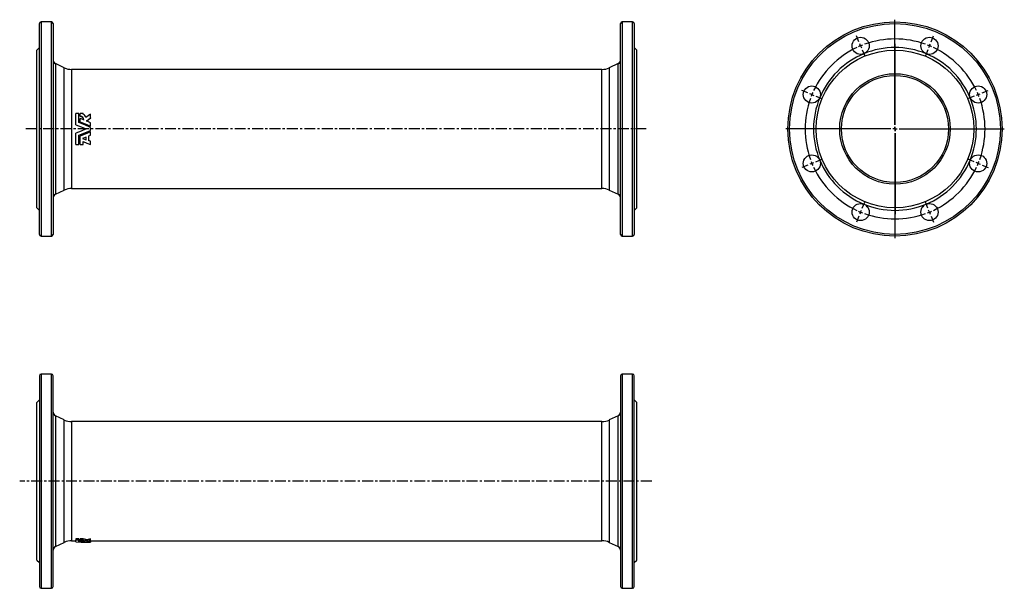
# Model space of a CAD drawing. Extents: x 21 to 1170, y 90 to 754.
import ezdxf

# ---------------------------------------------------------------- set-up
doc = ezdxf.new("R2010")
doc.units = 0
doc.linetypes.add('CENTERX2', pattern=[20.32, 12.7, -2.54, 2.54, -2.54])
doc.layers.get('0').update_dxf_attribs({"linetype": 'CONTINUOUS'})
doc.layers.add('FORMAT', color=7, linetype='CONTINUOUS')

# ---------------------------------------------------------------- blocks, each defined once
blk = doc.blocks.new('SW_CENTERMARKSYMBOL_0')
at = {"layer": 'FORMAT', "color": 0}
for p, q in [((0, 5), (0, 127.5)), ((-5, 0), (-127.5, 0)), ((0, 0), (-2.5, 0)), ((0, 0), (0, 2.5)), ((0, 0), (0, -2.5)), ((0, 0), (2.5, 0)), ((5, 0), (127.5, 0)), ((0, -5), (0, -127.5))]:
    blk.add_line(p, q, dxfattribs=at)
blk = doc.blocks.new('SW_CENTERMARKSYMBOL_1')
at = {"layer": 'FORMAT', "color": 0}
for p, q in [((-1.9, 4.6), (-4.8, 11.5)), ((82.3, 4.6), (85.1, 11.5)), ((0, 0), (-1, 2.3)), ((0, 0), (1, -2.3)), ((40.2, -92), (40.2, 2.5)), ((80.4, 0), (79.4, -2.3)), ((80.4, 0), (81.3, 2.3)), ((1.9, -4.6), (4.8, -11.5)), ((78.5, -4.6), (75.6, -11.5)), ((-61.4, -54.9), (-68.4, -52)), ((-56.8, -56.8), (-59.1, -55.9)), ((-56.8, -56.8), (-54.5, -57.8)), ((137.2, -56.8), (134.9, -57.8)), ((137.2, -56.8), (139.5, -55.9)), ((141.8, -54.9), (148.7, -52)), ((-52.2, -58.7), (-45.3, -61.6)), ((132.6, -58.7), (125.6, -61.6)), ((35.2, -97), (-59.3, -97)), ((40.2, -97), (37.7, -97)), ((40.2, -97), (40.2, -94.5)), ((40.2, -97), (40.2, -99.5)), ((40.2, -97), (42.7, -97)), ((40.2, -102), (40.2, -196.5)), ((45.2, -97), (139.7, -97)), ((-56.8, -137.2), (-59.1, -138.1)), ((-56.8, -137.2), (-54.5, -136.2)), ((-52.2, -135.3), (-45.3, -132.4)), ((132.6, -135.3), (125.6, -132.4)), ((137.2, -137.2), (134.9, -136.2)), ((137.2, -137.2), (139.5, -138.1)), ((-61.4, -139.1), (-68.4, -142)), ((141.8, -139.1), (148.7, -142)), ((1.9, -189.4), (4.8, -182.5)), ((78.5, -189.4), (75.6, -182.5)), ((0, -194), (-1, -196.3)), ((0, -194), (1, -191.7)), ((80.4, -194), (79.4, -191.7)), ((80.4, -194), (81.3, -196.3)), ((-1.9, -198.6), (-4.8, -205.6)), ((82.3, -198.6), (85.1, -205.6))]:
    blk.add_line(p, q, dxfattribs=at)
for start, end in [(111.1358, 112.5), (70.2284, 109.7716), (67.5, 68.8642), (115.2284, 154.7716), (112.5, 113.8642), (66.1358, 67.5), (25.2284, 64.7716), (157.5, 158.8642), (156.1358, 157.5), (22.5, 23.8642), (21.1358, 22.5), (160.2284, 199.7716), (340.2284, 19.7716), (201.1358, 202.5), (202.5, 203.8642), (336.1358, 337.5), (337.5, 338.8642), (205.2284, 244.7716), (295.2284, 334.7716), (246.1358, 247.5), (247.5, 248.8642), (291.1358, 292.5), (292.5, 293.8642), (250.2284, 289.7716)]:
    blk.add_arc((40.2, -97), 105, start, end, dxfattribs=at)

msp = doc.modelspace()

# ---------------------------------------------------------------- linework, layer by layer
at = {"color": 7, "linetype": 'CONTINUOUS'}
for p, q in [((43.9, 503), (43.9, 749)), ((57.9, 751), (45.9, 751)), ((59.9, 749), (59.9, 626)), ((721.9, 503), (721.9, 749)), ((735.9, 751), (723.9, 751)), ((737.9, 749), (737.9, 626)), ((43.9, 721), (40.9, 718)), ((40.9, 626), (40.9, 718)), ((740.9, 718), (737.9, 721)), ((740.9, 626), (740.9, 718)), ((73, 697.4), (62.8, 702.2)), ((719, 702.2), (708.8, 697.4)), ((700.3, 695.5), (81.5, 695.5)), ((86.5, 631), (86.5, 644.2)), ((90.1, 644.2), (86.5, 644.2)), ((90.1, 633.5), (90.1, 644.2)), ((94.9, 644.2), (91.4, 644.2)), ((91.4, 640.8), (91.4, 644.2)), ((94.9, 643.2), (94.9, 644.2)), ((103.6, 638.9), (103.6, 643.4)), ((91.4, 640.8), (91.4, 640.5)), ((91.4, 634.4), (91.4, 638.3)), ((95.9, 636.5), (91.4, 638.3)), ((91.4, 634.4), (91.4, 634.2)), ((103.6, 633.3), (98.8, 635.3)), ((103.6, 638.9), (103.6, 638.6)), ((103.6, 629.4), (103.6, 633.3)), ((40.9, 534), (40.9, 626)), ((59.9, 626), (59.9, 503)), ((86.5, 630.9), (86.5, 631)), ((86.5, 621.1), (86.5, 621)), ((86.5, 607.8), (86.5, 621)), ((103.6, 629.4), (103.6, 629.3)), ((103.6, 624.2), (103.6, 627.9)), ((103.6, 622.7), (103.6, 622.7)), ((103.6, 618.8), (103.6, 622.7)), ((737.9, 626), (737.9, 503)), ((740.9, 534), (740.9, 626)), ((90.1, 607.8), (90.1, 618.6)), ((91.4, 617.8), (91.4, 617.6)), ((91.4, 607.8), (91.4, 617.6)), ((98.5, 616.6), (94.2, 614.9)), ((94.2, 614.9), (98.5, 613.2)), ((94.5, 615), (98.5, 613.5)), ((94.9, 607.8), (94.9, 611.2)), ((98.5, 613.2), (98.5, 616.6)), ((101.8, 618), (103.6, 618.8)), ((101.8, 612.3), (101.8, 618)), ((103.6, 611.9), (101.8, 612.6)), ((103.6, 611.6), (101.8, 612.3)), ((103.6, 611.9), (103.6, 611.6)), ((103.6, 607.8), (103.6, 611.6)), ((86.5, 607.8), (90.1, 607.8)), ((91.4, 607.8), (94.9, 607.8)), ((62.8, 549.9), (73, 554.6)), ((81.5, 556.5), (700.3, 556.5)), ((708.8, 554.6), (719, 549.9)), ((40.9, 534), (43.9, 531)), ((737.9, 531), (740.9, 534)), ((45.9, 501), (57.9, 501)), ((723.9, 501), (735.9, 501)), ((43.9, 338), (43.9, 92)), ((57.9, 340), (45.9, 340)), ((59.9, 92), (59.9, 338)), ((721.9, 338), (721.9, 92)), ((735.9, 340), (723.9, 340)), ((737.9, 92), (737.9, 338)), ((43.9, 310), (40.9, 307)), ((40.9, 123), (40.9, 307)), ((740.9, 307), (737.9, 310)), ((740.9, 123), (740.9, 307)), ((73, 286.4), (62.8, 291.1)), ((719, 291.1), (708.8, 286.4)), ((700.3, 284.5), (81.5, 284.5)), ((62.8, 138.8), (73, 143.6)), ((81.5, 145.5), (86.5, 145.5)), ((90.1, 147.8), (86.5, 147.8)), ((86.5, 147.8), (86.5, 146.3)), ((90.1, 146.3), (86.5, 146.3)), ((86.5, 144.2), (86.5, 146.3)), ((90.1, 147.8), (90.1, 146.3)), ((90.1, 144.4), (90.1, 146.3)), ((91.4, 145.8), (90.1, 145.9)), ((94.9, 147.8), (91.4, 147.8)), ((91.4, 146.3), (91.4, 147.8)), ((94.9, 146.3), (91.4, 146.3)), ((91.4, 145.5), (91.4, 146.3)), ((91.4, 145.1), (91.4, 145.5)), ((91.4, 144.5), (91.4, 145.1)), ((95.9, 144.8), (91.4, 145.1)), ((94.9, 146.3), (94.9, 147.8)), ((94.9, 146.1), (94.9, 146.3)), ((98.2, 145.2), (98.2, 146.7)), ((98.5, 144), (103.6, 144)), ((103.6, 144.4), (98.8, 144.6)), ((103.6, 146.1), (103.6, 147.6)), ((103.6, 145.2), (103.6, 146.1)), ((103.6, 145.5), (700.3, 145.5)), ((103.6, 144.4), (103.6, 145.2)), ((103.6, 144.1), (103.6, 144.4)), ((103.6, 144.1), (103.6, 144)), ((103.6, 144), (103.6, 144)), ((708.8, 143.6), (719, 138.8)), ((40.9, 123), (43.9, 120)), ((737.9, 120), (740.9, 123)), ((45.9, 90), (57.9, 90)), ((723.9, 90), (735.9, 90))]:
    msp.add_line(p, q, dxfattribs=at)
at = {"color": 8, "linetype": 'CONTINUOUS'}
for p, q in [((45.9, 751), (45.9, 501)), ((57.9, 626), (57.9, 751)), ((723.9, 751), (723.9, 501)), ((735.9, 626), (735.9, 751)), ((62.8, 702.2), (62.8, 626)), ((719, 549.9), (719, 702.2)), ((73, 626), (73, 697.4)), ((81.5, 695.5), (81.5, 626)), ((700.3, 626), (700.3, 695.5)), ((708.8, 697.4), (708.8, 554.6)), ((57.9, 501), (57.9, 626)), ((62.8, 626), (62.8, 549.9)), ((73, 554.6), (73, 626)), ((81.5, 626), (81.5, 556.5)), ((700.3, 556.5), (700.3, 626)), ((735.9, 501), (735.9, 626)), ((45.9, 340), (45.9, 90)), ((57.9, 90), (57.9, 340)), ((723.9, 340), (723.9, 90)), ((735.9, 90), (735.9, 340)), ((62.8, 291.1), (62.8, 138.8)), ((719, 138.8), (719, 291.1)), ((73, 143.6), (73, 286.4)), ((81.5, 284.5), (81.5, 145.5)), ((700.3, 145.5), (700.3, 284.5)), ((708.8, 286.4), (708.8, 143.6))]:
    msp.add_line(p, q, dxfattribs=at)
at = {"color": 7, "linetype": 'CONTINUOUS', "flags": 128}
for points in [[(103.6, 643.4), (100.9, 641.3), (98.2, 639.3)], [(103.6, 627.9), (96.8, 630.7), (90.1, 633.5)], [(91.4, 634.4), (97.5, 631.9), (103.6, 629.4)], [(91.4, 634.2), (97.5, 631.8), (103.6, 629.3)], [(98.8, 635.3), (101.2, 637.1), (103.6, 638.9)], [(99, 635.2), (101.2, 636.9), (103.6, 638.6)], [(86.5, 631), (92.5, 628.5), (98.5, 626)], [(86.5, 630.9), (92.5, 628.5), (98.5, 626)], [(98.5, 626), (92.5, 623.5), (86.5, 621)], [(98.5, 626), (92.5, 623.6), (86.5, 621.1)], [(90.1, 618.6), (96.8, 621.4), (103.6, 624.2)], [(103.6, 622.7), (97.5, 620.1), (91.4, 617.6)], [(103.6, 622.7), (97.5, 620.3), (91.4, 617.8)], [(94.9, 611.2), (99.2, 609.5), (103.6, 607.8)], [(86.5, 144.2), (92.5, 144), (98.5, 144)], [(103.6, 144), (96.8, 144.1), (90.1, 144.4)], [(91.4, 145.5), (91.9, 145.5), (92.4, 145.5), (92.9, 145.5), (93.6, 145.4), (94.2, 145.3), (94.8, 145.2), (95.2, 145.1), (95.5, 145), (95.6, 145), (95.8, 144.9), (95.8, 144.8), (95.9, 144.8)], [(91.4, 144.5), (97.5, 144.2), (103.6, 144.1)], [(103.6, 147.6), (100.9, 147.1), (98.2, 146.7)], [(103.6, 146.1), (100.9, 145.6), (98.2, 145.2)], [(98.8, 144.6), (101.2, 144.8), (103.6, 145.2)]]:
    msp.add_lwpolyline(points, dxfattribs=at)
at = {"color": 7, "linetype": 'CONTINUOUS'}
for centre, radius in [((1042.1, 626), 125), ((1002, 723), 10), ((1082.3, 723), 10), ((1042.1, 626), 92), ((1042.1, 626), 64.5), ((1042.1, 626), 62.5), ((945.1, 666.2), 10), ((1139.2, 666.2), 10), ((945.1, 585.8), 10), ((1139.2, 585.8), 10), ((1002, 529), 10), ((1082.3, 529), 10)]:
    msp.add_circle(centre, radius, dxfattribs=at)
at = {"color": 8, "linetype": 'CONTINUOUS'}
msp.add_circle((1042.1, 626), 123, dxfattribs=at)
at = {"color": 7, "linetype": 'CONTINUOUS'}
for centre, radius, start, end in [((45.9, 749), 2, 90, 180), ((57.9, 749), 2, 0, 90), ((723.9, 749), 2, 90, 180), ((735.9, 749), 2, 0, 90), ((1042.1, 626), 95, 112.5, 157.5), ((1042.1, 626), 95, 67.5, 112.5), ((1042.1, 626), 95, 22.5, 67.5), ((64.9, 706.7), 5, 180, 245), ((716.9, 706.7), 5, 295, 0), ((81.5, 715.5), 20, 245, 270), ((700.3, 715.5), 20, 270, 295), ((1042.1, 626), 95, 157.5, 202.5), ((1042.1, 626), 95, 337.5, 22.5), ((91.4, 636.3), 4.45, 1.7347, 90.0237), ((91.5, 636.1), 4.39, 5.0653, 90.8179), ((93, 638.2), 5.36, 11.8588, 69.3369), ((1042.1, 626), 95, 202.5, 247.5), ((1042.1, 626), 95, 292.5, 337.5), ((81.5, 536.5), 20, 90, 115), ((700.3, 536.5), 20, 65, 90), ((64.9, 545.3), 5, 115, 180), ((716.9, 545.3), 5, 0, 65), ((1042.1, 626), 95, 247.5, 292.5), ((45.9, 503), 2, 180, 270), ((57.9, 503), 2, 270, 0), ((723.9, 503), 2, 180, 270), ((735.9, 503), 2, 270, 0), ((45.9, 338), 2, 90, 180), ((57.9, 338), 2, 0, 90), ((723.9, 338), 2, 90, 180), ((735.9, 338), 2, 0, 90), ((64.9, 295.7), 5, 180, 245), ((716.9, 295.7), 5, 295, 0), ((81.5, 304.5), 20, 245, 270), ((700.3, 304.5), 20, 270, 295), ((64.9, 134.3), 5, 115, 180), ((81.5, 125.5), 20, 90, 115), ((94.7, 140), 7.59, 62.7688, 89.0952), ((94.7, 138.6), 7.54, 62.365, 88.9165), ((700.3, 125.5), 20, 65, 90), ((716.9, 134.3), 5, 0, 65), ((45.9, 92), 2, 180, 270), ((57.9, 92), 2, 270, 0), ((723.9, 92), 2, 180, 270), ((735.9, 92), 2, 270, 0)]:
    msp.add_arc(centre, radius, start, end, dxfattribs=at)
at = {"layer": 'FORMAT', "linetype": 'CENTERX2'}
for p, q in [((751.9, 626), (27.4, 626)), ((758.3, 215), (21, 215))]:
    msp.add_line(p, q, dxfattribs=at)

# ---------------------------------------------------------------- block references
at = {"layer": 'FORMAT'}
for name, p in [('SW_CENTERMARKSYMBOL_0', (1042.1, 626)), ('SW_CENTERMARKSYMBOL_1', (1002, 723))]:
    msp.add_blockref(name, p, dxfattribs=at)

doc.saveas('drawing.dxf')
